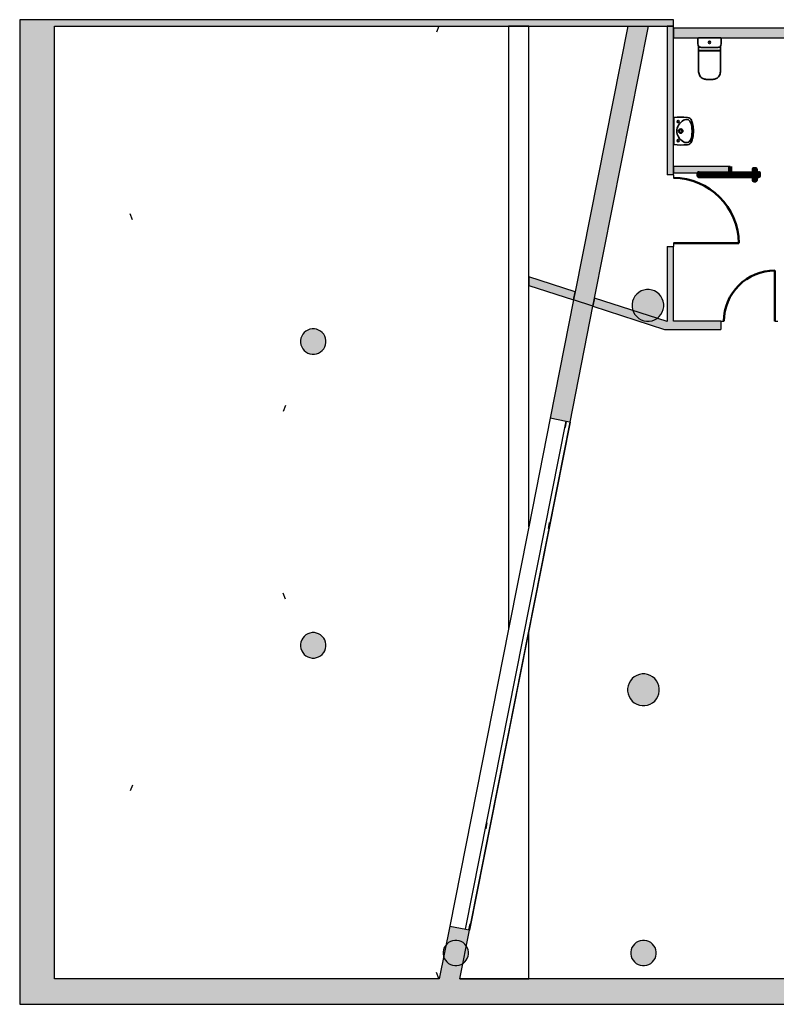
# Model space of a CAD drawing. Header units: metres. Extents: x -1 to 438, y -6 to 31.
# Tile 2 of 8: x 391 to 403, y 13 to 28. Entities that reach past the tile are written whole.
import ezdxf

# ---------------------------------------------------------------- set-up
doc = ezdxf.new("R2010")
doc.units = ezdxf.units.M
doc.linetypes.add('CONTINUA', pattern=[0])
doc.linetypes.add('PUNKT', pattern=[6.35, 0, -6.35])
for name, color, linetype, lineweight in [('3D PA MURS', 7, 'CONTINUA', 25), ('3D PA MURS NOUS', 7, 'CONTINUA', 25), ('3D PA PILARS', 7, 'CONTINUA', 25), ('PA ESCALES 2D', 7, 'CONTINUA', 25)]:
    doc.layers.add(name, color=color, linetype=linetype, lineweight=lineweight)

# ---------------------------------------------------------------- blocks, each defined once
blk = doc.blocks.new('_CLOSEDFILLED')
at = {"color": 0, "linetype": 'ByBlock', "lineweight": -2}
blk.add_solid([(-1, 0), (0, 0), (-1, 0)], dxfattribs=at)
blk = doc.blocks.new('OBJETO_COMPLEJO_1')
at = {"layer": '3D PA MURS NOUS', "lineweight": 35, "transparency": 33554687}
for p, q in [((401.847, 28.07), (401.847, 27.983)), ((401.857, 27.945), (401.857, 27.875)), ((402.202, 27.875), (402.202, 27.945)), ((402.212, 27.983), (402.211, 28.07)), ((401.854, 27.873), (401.857, 27.559)), ((402.202, 27.559), (402.204, 27.873)), ((402.018, 27.421), (402.029, 27.421)), ((402.029, 27.421), (402.04, 27.421))]:
    blk.add_line(p, q, dxfattribs=at)
blk.add_lwpolyline([(402.205, 28.076), (402.029, 28.076), (402.029, 28.076), (402.029, 28.076), (401.853, 28.076)], dxfattribs=at)
for centre, radius, start, end in [((401.853, 28.07), 0.006, 89.9956, 179.6868), ((401.908, 27.978), 0.0616, 175.0868, 212.7316), ((402.15, 27.978), 0.0616, 327.2684, 4.9132), ((402.205, 28.07), 0.006, 0.3132, 90.0044), ((401.856, 27.873), 0.00159, 101.7955, 180.4004), ((401.856, 27.876), 0.0014, 291.5043, 325.5038), ((401.855, 27.879), 0.00468, 272.139, 282.1043), ((402.203, 27.879), 0.00468, 257.8957, 267.861), ((402.203, 27.876), 0.0014, 214.4962, 248.4957), ((402.203, 27.873), 0.00159, 359.5996, 78.2045), ((402.009, 27.555), 0.152, 178.5373, 203.589), ((401.985, 27.547), 0.127, 204.9077, 234.8794), ((402.074, 27.547), 0.127, 305.1206, 335.0923), ((402.05, 27.555), 0.152, 336.411, 1.4627), ((401.979, 27.542), 0.119, 235.8185, 262.3668), ((402.011, 27.808), 0.387, 262.9661, 271.1498), ((402.048, 27.808), 0.387, 268.8502, 277.0339), ((402.08, 27.542), 0.119, 277.6332, 304.1815)]:
    blk.add_arc(centre, radius, start, end, dxfattribs=at)

msp = doc.modelspace()

# ---------------------------------------------------------------- hatches: boundary and pattern name
at = {"layer": '3D PA MURS', "linetype": 'CONTINUA', "lineweight": 18, "true_color": 0xa0a0a0, "transparency": 33554687}
for points in [[(391.15, 28.364), (391.15, 12.841), (391.7, 12.841), (391.7, 28.364)], [(400.758, 28.364), (391.7, 28.364), (391.7, 28.264), (400.739, 28.264)], [(400.191, 23.846), (401.065, 28.264), (400.739, 28.264), (399.884, 23.945)], [(401.459, 28.364), (400.758, 28.364), (400.739, 28.264), (401.459, 28.264)], [(401.459, 25.919), (401.459, 28.264), (401.359, 28.264), (401.359, 25.919)], [(401.459, 23.57), (401.459, 24.789), (401.359, 24.789), (401.359, 23.603)], [(399.177, 24.175), (399.884, 23.945), (399.91, 24.074), (399.177, 24.312)], [(399.829, 22.019), (400.191, 23.846), (399.884, 23.945), (399.515, 22.081)], [(400.191, 23.846), (401.317, 23.48), (401.698, 23.48), (401.459, 23.557), (401.459, 23.57), (400.216, 23.974)], [(401.698, 23.48), (402.207, 23.48), (402.207, 23.61), (401.459, 23.61), (401.459, 23.557)], [(398.093, 13.241), (398.245, 14.011), (397.931, 14.073), (397.766, 13.241)], [(391.7, 12.841), (397.687, 12.841), (397.766, 13.241), (391.7, 13.241)], [(397.687, 12.841), (423.657, 12.841), (423.74, 13.241), (397.766, 13.241)]]:
    msp.add_hatch(color=253, dxfattribs=at).paths.add_polyline_path(points)
at = {"layer": '3D PA MURS NOUS', "linetype": 'CONTINUA', "lineweight": 18, "transparency": 33554687}
for color, points in [(220, [(403.257, 28.228), (401.459, 28.228), (401.459, 28.078), (403.257, 28.078)]), (2, [(401.459, 25.949), (402.357, 25.949), (402.357, 26.049), (401.459, 26.049)])]:
    msp.add_hatch(color=color, dxfattribs=at).paths.add_polyline_path(points)
at = {"layer": '3D PA PILARS', "linetype": 'CONTINUA', "lineweight": 18, "transparency": 33554687}
for points in [[(401.079, 24.109), (401.035, 24.109), (400.992, 24.102), (400.951, 24.087), (400.913, 24.065), (400.88, 24.037), (400.852, 24.003), (400.83, 23.965), (400.815, 23.924), (400.807, 23.881), (400.807, 23.838), (400.815, 23.795), (400.83, 23.754), (400.852, 23.716), (400.88, 23.682), (400.913, 23.654), (400.951, 23.632), (400.992, 23.617), (401.035, 23.61), (401.079, 23.61), (401.122, 23.617), (401.163, 23.632), (401.201, 23.654), (401.234, 23.682), (401.262, 23.716), (401.284, 23.754), (401.299, 23.795), (401.307, 23.838), (401.307, 23.881), (401.299, 23.924), (401.284, 23.965), (401.262, 24.003), (401.234, 24.037), (401.201, 24.065), (401.163, 24.087), (401.122, 24.102)], [(395.797, 23.489), (395.762, 23.489), (395.727, 23.483), (395.695, 23.471), (395.664, 23.454), (395.638, 23.432), (395.615, 23.405), (395.598, 23.374), (395.586, 23.342), (395.58, 23.307), (395.58, 23.272), (395.586, 23.238), (395.598, 23.205), (395.615, 23.175), (395.638, 23.148), (395.664, 23.125), (395.695, 23.108), (395.727, 23.096), (395.762, 23.09), (395.797, 23.09), (395.831, 23.096), (395.864, 23.108), (395.894, 23.125), (395.921, 23.148), (395.944, 23.175), (395.961, 23.205), (395.973, 23.238), (395.979, 23.272), (395.979, 23.307), (395.973, 23.342), (395.961, 23.374), (395.944, 23.405), (395.921, 23.432), (395.894, 23.454), (395.864, 23.471), (395.831, 23.483)], [(395.797, 18.7), (395.762, 18.7), (395.727, 18.694), (395.695, 18.682), (395.664, 18.664), (395.638, 18.642), (395.615, 18.615), (395.598, 18.585), (395.586, 18.552), (395.58, 18.518), (395.58, 18.483), (395.586, 18.448), (395.598, 18.415), (395.615, 18.385), (395.638, 18.358), (395.664, 18.336), (395.695, 18.318), (395.727, 18.307), (395.762, 18.3), (395.797, 18.3), (395.831, 18.307), (395.864, 18.318), (395.894, 18.336), (395.921, 18.358), (395.944, 18.385), (395.961, 18.415), (395.973, 18.448), (395.979, 18.483), (395.979, 18.518), (395.973, 18.552), (395.961, 18.585), (395.944, 18.615), (395.921, 18.642), (395.894, 18.664), (395.864, 18.682), (395.831, 18.694)], [(401.009, 18.049), (400.965, 18.049), (400.922, 18.042), (400.881, 18.027), (400.843, 18.005), (400.81, 17.977), (400.782, 17.943), (400.76, 17.905), (400.745, 17.864), (400.737, 17.821), (400.737, 17.778), (400.745, 17.735), (400.76, 17.694), (400.782, 17.656), (400.81, 17.622), (400.843, 17.594), (400.881, 17.572), (400.922, 17.557), (400.965, 17.55), (401.009, 17.55), (401.052, 17.557), (401.093, 17.572), (401.131, 17.594), (401.164, 17.622), (401.192, 17.656), (401.214, 17.694), (401.229, 17.735), (401.237, 17.778), (401.237, 17.821), (401.229, 17.864), (401.214, 17.905), (401.192, 17.943), (401.164, 17.977), (401.131, 18.005), (401.093, 18.027), (401.052, 18.042)], [(398.045, 13.849), (398.01, 13.849), (397.975, 13.843), (397.942, 13.831), (397.912, 13.814), (397.885, 13.791), (397.863, 13.765), (397.845, 13.734), (397.834, 13.701), (397.827, 13.667), (397.827, 13.632), (397.834, 13.598), (397.845, 13.565), (397.863, 13.535), (397.885, 13.508), (397.912, 13.485), (397.942, 13.468), (397.975, 13.456), (398.01, 13.45), (398.045, 13.45), (398.079, 13.456), (398.112, 13.468), (398.142, 13.485), (398.169, 13.508), (398.191, 13.535), (398.209, 13.565), (398.221, 13.598), (398.227, 13.632), (398.227, 13.667), (398.221, 13.701), (398.209, 13.734), (398.191, 13.765), (398.169, 13.791), (398.142, 13.814), (398.112, 13.831), (398.079, 13.843)], [(401.005, 13.849), (400.97, 13.849), (400.935, 13.843), (400.902, 13.831), (400.872, 13.814), (400.845, 13.791), (400.823, 13.765), (400.805, 13.734), (400.793, 13.701), (400.787, 13.667), (400.787, 13.632), (400.793, 13.598), (400.805, 13.565), (400.823, 13.535), (400.845, 13.508), (400.872, 13.485), (400.902, 13.468), (400.935, 13.456), (400.97, 13.45), (401.005, 13.45), (401.039, 13.456), (401.072, 13.468), (401.102, 13.485), (401.129, 13.508), (401.151, 13.535), (401.169, 13.565), (401.181, 13.598), (401.187, 13.632), (401.187, 13.667), (401.181, 13.701), (401.169, 13.734), (401.151, 13.765), (401.129, 13.791), (401.102, 13.814), (401.072, 13.831), (401.039, 13.843)]]:
    msp.add_hatch(color=9, dxfattribs=at).paths.add_polyline_path(points)

# ---------------------------------------------------------------- linework, layer by layer
at = {"layer": '3D PA MURS', "color": 7, "linetype": 'CONTINUA', "lineweight": 25, "transparency": 33554687}
for p, q in [((391.15, 28.364), (391.15, 12.841)), ((391.7, 28.364), (391.15, 28.364)), ((400.758, 28.364), (391.7, 28.364)), ((391.7, 13.241), (391.7, 28.264)), ((391.7, 28.264), (398.857, 28.264)), ((399.177, 28.264), (398.857, 28.264)), ((398.857, 28.264), (398.857, 18.754)), ((398.857, 28.264), (399.177, 28.264)), ((398.857, 28.264), (398.857, 18.754)), ((399.177, 24.312), (399.177, 28.264)), ((399.177, 28.264), (400.739, 28.264)), ((400.739, 28.264), (399.91, 24.074)), ((400.216, 23.974), (401.065, 28.264)), ((400.739, 28.264), (400.758, 28.264)), ((401.085, 28.364), (400.758, 28.364)), ((400.758, 28.264), (401.065, 28.264)), ((401.065, 28.264), (401.359, 28.264)), ((401.459, 28.364), (401.085, 28.364)), ((401.359, 28.264), (401.459, 28.264)), ((401.459, 28.264), (401.359, 28.264)), ((401.359, 28.264), (401.359, 25.919)), ((401.459, 28.264), (401.459, 28.364)), ((401.459, 25.919), (401.459, 28.264)), ((401.459, 25.919), (401.359, 25.919)), ((401.459, 25.919), (401.459, 25.869)), ((401.459, 24.839), (401.459, 24.789)), ((401.359, 24.789), (401.459, 24.789)), ((401.359, 24.789), (401.359, 23.603)), ((401.459, 23.61), (401.459, 24.789)), ((399.91, 24.074), (399.177, 24.312)), ((399.177, 24.312), (399.177, 24.175)), ((399.177, 24.175), (399.177, 24.312)), ((399.177, 24.175), (399.884, 23.945)), ((399.177, 20.371), (399.177, 24.175)), ((399.884, 23.945), (399.91, 24.074)), ((399.91, 24.074), (399.884, 23.945)), ((399.884, 23.945), (399.515, 22.081)), ((400.191, 23.846), (399.884, 23.945)), ((400.191, 23.846), (400.216, 23.974)), ((400.216, 23.974), (400.191, 23.846)), ((401.359, 23.603), (400.216, 23.974)), ((399.829, 22.019), (400.191, 23.846)), ((400.191, 23.846), (400.191, 23.846)), ((400.191, 23.846), (401.317, 23.48)), ((402.207, 23.61), (401.459, 23.61)), ((402.207, 23.61), (402.207, 23.48)), ((402.207, 23.61), (402.257, 23.61)), ((403.057, 23.61), (403.107, 23.61)), ((401.317, 23.48), (401.698, 23.48)), ((401.698, 23.48), (402.207, 23.48)), ((399.515, 22.081), (399.177, 20.371)), ((399.77, 22.031), (399.515, 22.081)), ((399.761, 22.032), (398.176, 14.025)), ((399.829, 22.019), (398.245, 14.011)), ((399.177, 18.723), (399.829, 22.019)), ((399.82, 22.021), (399.77, 22.031)), ((399.829, 22.019), (399.82, 22.021)), ((399.177, 20.371), (398.857, 18.754)), ((398.857, 18.754), (397.931, 14.073)), ((398.857, 17.105), (399.177, 18.723)), ((399.177, 13.241), (399.177, 18.723)), ((399.177, 13.241), (399.177, 18.723)), ((398.245, 14.011), (398.857, 17.105)), ((397.931, 14.073), (397.766, 13.241)), ((397.931, 14.073), (398.186, 14.023)), ((398.093, 13.241), (398.245, 14.011)), ((398.186, 14.023), (398.235, 14.013)), ((398.235, 14.013), (398.245, 14.011)), ((397.766, 13.241), (391.7, 13.241)), ((398.093, 13.241), (398.093, 13.241)), ((398.857, 13.241), (398.093, 13.241)), ((398.093, 13.241), (399.177, 13.241)), ((398.857, 13.241), (399.177, 13.241)), ((399.177, 13.241), (398.857, 13.241)), ((405.622, 13.241), (399.177, 13.241)), ((391.15, 12.841), (391.7, 12.841)), ((391.7, 12.841), (397.687, 12.841)), ((397.687, 12.841), (397.766, 12.841)), ((397.766, 12.841), (423.657, 12.841))]:
    msp.add_line(p, q, dxfattribs=at)
at = {"layer": '3D PA MURS', "color": 202, "linetype": 'CONTINUA', "lineweight": 50, "transparency": 33554687}
for p, q in [((401.459, 24.839), (402.489, 24.839)), ((403.057, 23.61), (403.057, 24.41))]:
    msp.add_line(p, q, dxfattribs=at)
at = {"layer": '3D PA MURS', "color": 7, "linetype": 'PUNKT', "lineweight": 25, "transparency": 33554687}
for p, q in [((399.77, 22.031), (398.186, 14.023)), ((398.235, 14.013), (399.82, 22.021)), ((399.82, 22.021), (399.77, 22.031)), ((398.186, 14.023), (398.235, 14.013))]:
    msp.add_line(p, q, dxfattribs=at)
at = {"layer": '3D PA MURS', "color": 202, "linetype": 'CONTINUA', "lineweight": 50, "transparency": 33554687}
msp.add_arc((401.459, 24.839), 1.03, 0, 90, dxfattribs=at)
msp.add_ellipse((403.057, 23.61), major_axis=(0.8, 0), ratio=1, start_param=1.570796, end_param=3.141593, dxfattribs=at)
at = {"layer": '3D PA MURS NOUS', "color": 7, "linetype": 'CONTINUA', "lineweight": 25, "transparency": 33554687}
for p, q in [((403.257, 28.228), (401.459, 28.228)), ((401.459, 28.228), (401.459, 28.078)), ((401.459, 28.078), (403.257, 28.078)), ((402.357, 26.049), (401.459, 26.049)), ((401.459, 26.049), (401.459, 25.949)), ((401.459, 25.949), (402.357, 25.949)), ((402.357, 26.049), (402.357, 25.949))]:
    msp.add_line(p, q, dxfattribs=at)
at = {"layer": '3D PA MURS NOUS', "lineweight": 35, "transparency": 33554687}
for p, q in [((401.854, 27.873), (401.855, 27.873)), ((401.855, 27.873), (402.204, 27.873)), ((401.858, 27.876), (401.858, 27.877)), ((401.859, 27.879), (401.906, 27.879)), ((401.896, 27.928), (402.029, 27.927)), ((401.907, 27.875), (401.907, 27.879)), ((401.907, 27.879), (401.931, 27.879)), ((401.907, 27.878), (401.907, 27.875)), ((401.907, 27.875), (401.907, 27.875)), ((401.931, 27.879), (401.931, 27.877)), ((401.933, 27.877), (402.029, 27.877)), ((402.162, 27.928), (402.029, 27.927)), ((402.126, 27.877), (402.029, 27.877)), ((402.151, 27.879), (402.127, 27.879)), ((402.127, 27.879), (402.127, 27.877)), ((402.151, 27.875), (402.151, 27.879)), ((402.152, 27.875), (402.151, 27.875)), ((402.152, 27.878), (402.152, 27.875)), ((402.2, 27.879), (402.153, 27.879)), ((402.201, 27.876), (402.201, 27.877)), ((402.204, 27.873), (402.204, 27.873))]:
    msp.add_line(p, q, dxfattribs=at)
at = {"layer": '3D PA MURS NOUS', "color": 2, "linetype": 'CONTINUA', "lineweight": 35, "transparency": 33554687}
for q in [(401.465, 26.821), (401.465, 26.395)]:
    msp.add_line((401.465, 26.608), q, dxfattribs=at)
at = {"layer": '3D PA MURS NOUS', "color": 240, "linetype": 'CONTINUA', "lineweight": 140, "transparency": 33554687}
for points in [[(402.807, 25.939), (401.857, 25.939), (401.857, 25.949), (401.857, 25.899), (402.807, 25.899), (402.807, 25.949), (402.807, 25.939)], [(402.357, 26.049), (402.357, 25.999), (402.357, 25.949), (402.357, 25.999), (402.357, 26.049)], [(402.757, 25.939), (402.727, 25.939), (402.727, 26.009), (402.757, 26.009), (402.757, 25.939)], [(402.757, 25.899), (402.727, 25.899), (402.727, 25.829), (402.757, 25.829), (402.757, 25.899)]]:
    msp.add_lwpolyline(points, close=True, dxfattribs=at)
at = {"layer": '3D PA MURS NOUS', "lineweight": 35, "transparency": 33554687}
msp.add_circle((402.029, 28.006), 0.0175, dxfattribs=at)
at = {"layer": '3D PA MURS NOUS', "color": 2, "linetype": 'CONTINUA', "lineweight": 35, "transparency": 33554687}
for centre in [(401.535, 26.758), (401.535, 26.458)]:
    msp.add_circle(centre, 0.0175, dxfattribs=at)
at = {"layer": '3D PA MURS NOUS', "lineweight": 35, "transparency": 33554687}
for centre, radius, start, end in [((401.893, 27.975), 0.0475, 220.1892, 274.3832), ((402.166, 27.975), 0.0475, 265.6168, 319.8108), ((401.854, 27.877), 0.0036, 321.9501, 338.9558), ((401.86, 27.876), 0.00253, 110.2602, 159.8307), ((401.906, 27.878), 0.001, 0.2284, 89.998), ((401.933, 27.878), 0.00136, 211.3967, 275.8682), ((402.126, 27.878), 0.00136, 264.1318, 328.6033), ((402.153, 27.878), 0.001, 90.002, 179.7716), ((402.199, 27.876), 0.00253, 20.1693, 69.7398), ((402.205, 27.877), 0.0036, 201.0442, 218.0499)]:
    msp.add_arc(centre, radius, start, end, dxfattribs=at)
at = {"layer": '3D PA MURS NOUS', "color": 2, "linetype": 'CONTINUA', "lineweight": 35, "transparency": 33554687}
for centre, radius, start, end in [((401.579, 25.888), 0.939, 83.8154, 97.0001), ((401.727, 26.587), 0.22, 119.1529, 149.1161), ((401.664, 26.701), 0.09, 68.4643, 119.1529), ((401.672, 26.743), 0.08, 26.6204, 83.8154), ((401.677, 26.738), 0.05, 30.2248, 66.3753), ((401.53, 26.653), 0.22, 7.2949, 30.2248), ((401.52, 26.666), 0.25, 9.676, 26.6204), ((401.175, 26.608), 0.6, 360, 9.676), ((401.693, 26.608), 0.18, 149.1161, 180), ((401.693, 26.608), 0.18, 180, 210.8839), ((401.575, 26.608), 0.035, 0, 180), ((401.575, 26.608), 0.035, 180, 0), ((401.575, 26.608), 0.023, 0, 180), ((401.575, 26.608), 0.023, 180, 0), ((401.176, 26.608), 0.577, 0, 7.2949), ((401.176, 26.608), 0.577, 352.7051, 0), ((401.175, 26.608), 0.6, 350.324, 0), ((401.579, 27.327), 0.939, 262.9999, 276.1846), ((401.727, 26.628), 0.22, 210.8839, 240.8471), ((401.664, 26.515), 0.09, 240.8471, 291.5357), ((401.672, 26.473), 0.08, 276.1846, 333.3796), ((401.677, 26.477), 0.05, 293.6247, 329.7752), ((401.53, 26.562), 0.22, 329.7752, 352.7051), ((401.52, 26.549), 0.25, 333.3796, 350.324)]:
    msp.add_arc(centre, radius, start, end, dxfattribs=at)
at = {"layer": '3D PA PILARS', "color": 7, "linetype": 'CONTINUA', "lineweight": 25, "transparency": 33554687}
for p, q in [((400.913, 24.065), (400.88, 24.037)), ((400.951, 24.087), (400.913, 24.065)), ((400.992, 24.102), (400.951, 24.087)), ((401.035, 24.109), (400.992, 24.102)), ((401.079, 24.109), (401.035, 24.109)), ((401.122, 24.102), (401.079, 24.109)), ((401.163, 24.087), (401.122, 24.102)), ((401.201, 24.065), (401.163, 24.087)), ((401.234, 24.037), (401.201, 24.065)), ((400.815, 23.924), (400.807, 23.881)), ((400.83, 23.965), (400.815, 23.924)), ((400.852, 24.003), (400.83, 23.965)), ((400.88, 24.037), (400.852, 24.003)), ((401.262, 24.003), (401.234, 24.037)), ((401.284, 23.965), (401.262, 24.003)), ((401.299, 23.924), (401.284, 23.965)), ((401.307, 23.881), (401.299, 23.924)), ((400.807, 23.881), (400.807, 23.838)), ((400.807, 23.838), (400.815, 23.795)), ((400.815, 23.795), (400.83, 23.754)), ((400.83, 23.754), (400.852, 23.716)), ((401.262, 23.716), (401.284, 23.754)), ((401.284, 23.754), (401.299, 23.795)), ((401.299, 23.795), (401.307, 23.838)), ((401.307, 23.838), (401.307, 23.881)), ((400.852, 23.716), (400.88, 23.682)), ((400.88, 23.682), (400.913, 23.654)), ((400.913, 23.654), (400.951, 23.632)), ((400.951, 23.632), (400.992, 23.617)), ((400.992, 23.617), (401.035, 23.61)), ((401.035, 23.61), (401.079, 23.61)), ((401.079, 23.61), (401.122, 23.617)), ((401.122, 23.617), (401.163, 23.632)), ((401.163, 23.632), (401.201, 23.654)), ((401.201, 23.654), (401.234, 23.682)), ((401.234, 23.682), (401.262, 23.716)), ((395.664, 23.454), (395.638, 23.432)), ((395.695, 23.471), (395.664, 23.454)), ((395.727, 23.483), (395.695, 23.471)), ((395.762, 23.489), (395.727, 23.483)), ((395.797, 23.489), (395.762, 23.489)), ((395.831, 23.483), (395.797, 23.489)), ((395.864, 23.471), (395.831, 23.483)), ((395.894, 23.454), (395.864, 23.471)), ((395.921, 23.432), (395.894, 23.454)), ((395.586, 23.342), (395.58, 23.307)), ((395.58, 23.307), (395.58, 23.272)), ((395.598, 23.374), (395.586, 23.342)), ((395.615, 23.405), (395.598, 23.374)), ((395.638, 23.432), (395.615, 23.405)), ((395.944, 23.405), (395.921, 23.432)), ((395.961, 23.374), (395.944, 23.405)), ((395.973, 23.342), (395.961, 23.374)), ((395.979, 23.307), (395.973, 23.342)), ((395.979, 23.272), (395.979, 23.307)), ((395.58, 23.272), (395.586, 23.238)), ((395.586, 23.238), (395.598, 23.205)), ((395.598, 23.205), (395.615, 23.175)), ((395.615, 23.175), (395.638, 23.148)), ((395.638, 23.148), (395.664, 23.125)), ((395.894, 23.125), (395.921, 23.148)), ((395.921, 23.148), (395.944, 23.175)), ((395.944, 23.175), (395.961, 23.205)), ((395.961, 23.205), (395.973, 23.238)), ((395.973, 23.238), (395.979, 23.272)), ((395.664, 23.125), (395.695, 23.108)), ((395.695, 23.108), (395.727, 23.096)), ((395.727, 23.096), (395.762, 23.09)), ((395.762, 23.09), (395.797, 23.09)), ((395.797, 23.09), (395.831, 23.096)), ((395.831, 23.096), (395.864, 23.108)), ((395.864, 23.108), (395.894, 23.125)), ((395.638, 18.642), (395.615, 18.615)), ((395.664, 18.664), (395.638, 18.642)), ((395.695, 18.682), (395.664, 18.664)), ((395.727, 18.694), (395.695, 18.682)), ((395.762, 18.7), (395.727, 18.694)), ((395.797, 18.7), (395.762, 18.7)), ((395.831, 18.694), (395.797, 18.7)), ((395.864, 18.682), (395.831, 18.694)), ((395.894, 18.664), (395.864, 18.682)), ((395.921, 18.642), (395.894, 18.664)), ((395.944, 18.615), (395.921, 18.642)), ((395.586, 18.552), (395.58, 18.518)), ((395.58, 18.518), (395.58, 18.483)), ((395.58, 18.483), (395.586, 18.448)), ((395.598, 18.585), (395.586, 18.552)), ((395.615, 18.615), (395.598, 18.585)), ((395.961, 18.585), (395.944, 18.615)), ((395.973, 18.552), (395.961, 18.585)), ((395.979, 18.518), (395.973, 18.552)), ((395.973, 18.448), (395.979, 18.483)), ((395.979, 18.483), (395.979, 18.518)), ((395.586, 18.448), (395.598, 18.415)), ((395.598, 18.415), (395.615, 18.385)), ((395.615, 18.385), (395.638, 18.358)), ((395.638, 18.358), (395.664, 18.336)), ((395.664, 18.336), (395.695, 18.318)), ((395.695, 18.318), (395.727, 18.307)), ((395.831, 18.307), (395.864, 18.318)), ((395.864, 18.318), (395.894, 18.336)), ((395.894, 18.336), (395.921, 18.358)), ((395.921, 18.358), (395.944, 18.385)), ((395.944, 18.385), (395.961, 18.415)), ((395.961, 18.415), (395.973, 18.448)), ((395.727, 18.307), (395.762, 18.3)), ((395.762, 18.3), (395.797, 18.3)), ((395.797, 18.3), (395.831, 18.307)), ((400.881, 18.027), (400.843, 18.005)), ((400.922, 18.042), (400.881, 18.027)), ((400.965, 18.049), (400.922, 18.042)), ((401.009, 18.049), (400.965, 18.049)), ((401.052, 18.042), (401.009, 18.049)), ((401.093, 18.027), (401.052, 18.042)), ((401.131, 18.005), (401.093, 18.027)), ((400.745, 17.864), (400.737, 17.821)), ((400.76, 17.905), (400.745, 17.864)), ((400.782, 17.943), (400.76, 17.905)), ((400.81, 17.977), (400.782, 17.943)), ((400.843, 18.005), (400.81, 17.977)), ((401.164, 17.977), (401.131, 18.005)), ((401.192, 17.943), (401.164, 17.977)), ((401.214, 17.905), (401.192, 17.943)), ((401.229, 17.864), (401.214, 17.905)), ((401.237, 17.821), (401.229, 17.864)), ((400.737, 17.821), (400.737, 17.778)), ((400.737, 17.778), (400.745, 17.735)), ((400.745, 17.735), (400.76, 17.694)), ((401.214, 17.694), (401.229, 17.735)), ((401.229, 17.735), (401.237, 17.778)), ((401.237, 17.778), (401.237, 17.821)), ((400.76, 17.694), (400.782, 17.656)), ((400.782, 17.656), (400.81, 17.622)), ((400.81, 17.622), (400.843, 17.594)), ((400.843, 17.594), (400.881, 17.572)), ((400.881, 17.572), (400.922, 17.557)), ((400.922, 17.557), (400.965, 17.55)), ((400.965, 17.55), (401.009, 17.55)), ((401.009, 17.55), (401.052, 17.557)), ((401.052, 17.557), (401.093, 17.572)), ((401.093, 17.572), (401.131, 17.594)), ((401.131, 17.594), (401.164, 17.622)), ((401.164, 17.622), (401.192, 17.656)), ((401.192, 17.656), (401.214, 17.694)), ((397.942, 13.831), (397.912, 13.814)), ((397.975, 13.843), (397.942, 13.831)), ((398.01, 13.849), (397.975, 13.843)), ((398.045, 13.849), (398.01, 13.849)), ((398.079, 13.843), (398.045, 13.849)), ((398.112, 13.831), (398.079, 13.843)), ((398.142, 13.814), (398.112, 13.831)), ((400.902, 13.831), (400.872, 13.814)), ((400.935, 13.843), (400.902, 13.831)), ((400.97, 13.849), (400.935, 13.843)), ((401.005, 13.849), (400.97, 13.849)), ((401.039, 13.843), (401.005, 13.849)), ((401.072, 13.831), (401.039, 13.843)), ((401.102, 13.814), (401.072, 13.831)), ((397.834, 13.701), (397.827, 13.667)), ((397.827, 13.667), (397.827, 13.632)), ((397.845, 13.734), (397.834, 13.701)), ((397.863, 13.765), (397.845, 13.734)), ((397.885, 13.791), (397.863, 13.765)), ((397.912, 13.814), (397.885, 13.791)), ((398.169, 13.791), (398.142, 13.814)), ((398.191, 13.765), (398.169, 13.791)), ((398.209, 13.734), (398.191, 13.765)), ((398.221, 13.701), (398.209, 13.734)), ((398.227, 13.667), (398.221, 13.701)), ((398.227, 13.632), (398.227, 13.667)), ((400.793, 13.701), (400.787, 13.667)), ((400.787, 13.667), (400.787, 13.632)), ((400.805, 13.734), (400.793, 13.701)), ((400.823, 13.765), (400.805, 13.734)), ((400.845, 13.791), (400.823, 13.765)), ((400.872, 13.814), (400.845, 13.791)), ((401.129, 13.791), (401.102, 13.814)), ((401.151, 13.765), (401.129, 13.791)), ((401.169, 13.734), (401.151, 13.765)), ((401.181, 13.701), (401.169, 13.734)), ((401.187, 13.667), (401.181, 13.701)), ((401.187, 13.632), (401.187, 13.667)), ((397.827, 13.632), (397.834, 13.598)), ((397.834, 13.598), (397.845, 13.565)), ((397.845, 13.565), (397.863, 13.535)), ((397.863, 13.535), (397.885, 13.508)), ((397.885, 13.508), (397.912, 13.485)), ((398.142, 13.485), (398.169, 13.508)), ((398.169, 13.508), (398.191, 13.535)), ((398.191, 13.535), (398.209, 13.565)), ((398.209, 13.565), (398.221, 13.598)), ((398.221, 13.598), (398.227, 13.632)), ((400.787, 13.632), (400.793, 13.598)), ((400.793, 13.598), (400.805, 13.565)), ((400.805, 13.565), (400.823, 13.535)), ((400.823, 13.535), (400.845, 13.508)), ((400.845, 13.508), (400.872, 13.485)), ((401.102, 13.485), (401.129, 13.508)), ((401.129, 13.508), (401.151, 13.535)), ((401.151, 13.535), (401.169, 13.565)), ((401.169, 13.565), (401.181, 13.598)), ((401.181, 13.598), (401.187, 13.632)), ((397.912, 13.485), (397.942, 13.468)), ((397.942, 13.468), (397.975, 13.456)), ((397.975, 13.456), (398.01, 13.45)), ((398.01, 13.45), (398.045, 13.45)), ((398.045, 13.45), (398.079, 13.456)), ((398.079, 13.456), (398.112, 13.468)), ((398.112, 13.468), (398.142, 13.485)), ((400.872, 13.485), (400.902, 13.468)), ((400.902, 13.468), (400.935, 13.456)), ((400.935, 13.456), (400.97, 13.45)), ((400.97, 13.45), (401.005, 13.45)), ((401.005, 13.45), (401.039, 13.456)), ((401.039, 13.456), (401.072, 13.468)), ((401.072, 13.468), (401.102, 13.485))]:
    msp.add_line(p, q, dxfattribs=at)
at = {"layer": 'PA ESCALES 2D', "color": 7, "linetype": 'PUNKT', "lineweight": 25, "transparency": 33554687}
for p, q in [((397.758, 28.26), (391.697, 13.248)), ((397.758, 13.248), (391.697, 28.26))]:
    msp.add_line(p, q, dxfattribs=at)

# ---------------------------------------------------------------- block references
at = {"layer": '3D PA MURS NOUS', "lineweight": 35, "transparency": 33554687}
msp.add_blockref('OBJETO_COMPLEJO_1', (0, 0), dxfattribs=at)
at = {"layer": '3D PA PILARS', "color": 7, "linetype": 'CONTINUA', "lineweight": 25, "transparency": 33554687, "xscale": 0.0002666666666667, "yscale": 0.0002666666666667, "zscale": 0.0002666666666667}
for p in [(401.057, 23.859), (395.779, 23.29), (395.779, 18.5), (400.987, 17.8), (398.027, 13.65), (400.987, 13.65)]:
    msp.add_blockref('_CLOSEDFILLED', p, dxfattribs=at)

doc.saveas('drawing.dxf')
